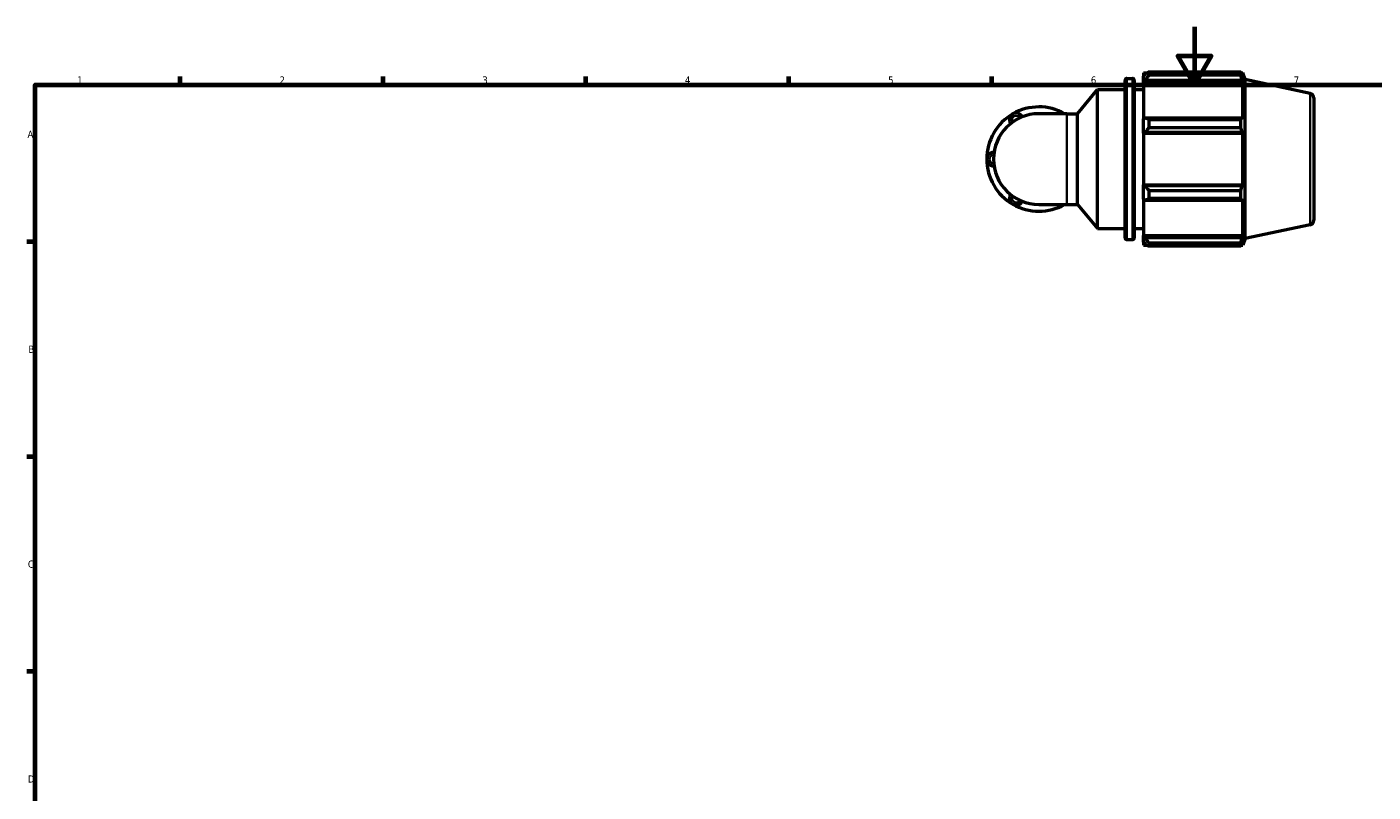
# Model space of a CAD drawing. Header units: millimetres. Extents: x 0 to 931, y 0 to 899.
# Tile 2 of 5: x 17 to 482, y 330 to 594. Entities that reach past the tile are written whole.
import ezdxf

# ---------------------------------------------------------------- set-up
doc = ezdxf.new("R2010")
doc.units = ezdxf.units.MM
for name, color, linetype, lineweight in [('Border (ISO)', 7, 'Continuous', 70), ('Visible (ISO)', 7, 'Continuous', 50), ('Visible Narrow (ISO)', 7, 'Continuous', 35)]:
    doc.layers.add(name, color=color, linetype=linetype, lineweight=lineweight)
doc.styles.add('Note Text (ISO)', font='tahoma.ttf')

# ---------------------------------------------------------------- blocks, each defined once
blk = doc.blocks.new('Borders Default Border')
at = {"layer": 'Border (ISO)'}
for p, q in [((70.08, 574), (70.08, 576.9)), ((140.17, 574), (140.17, 576.9)), ((210.25, 574), (210.25, 576.9)), ((280.33, 574), (280.33, 576.9)), ((350.42, 574), (350.42, 576.9)), ((20, 519.75), (17.1, 519.75)), ((20, 445.5), (17.1, 445.5)), ((20, 371.25), (17.1, 371.25))]:
    blk.add_line(p, q, dxfattribs=at)
at = {"layer": 'Border (ISO)', "flags": 128}
for points in [[(420.5, 594), (420.5, 574), (414.73, 584), (426.27, 584), (420.5, 574)], [(20, 20), (20, 574), (821, 574), (821, 20), (20, 20)]]:
    blk.add_lwpolyline(points, dxfattribs=at)
at = {"layer": 'Border (ISO)', "color": 232, "true_color": 0xca0064, "char_height": 2.5, "attachment_point": 7, "style": 'Note Text (ISO)'}
for s, insert in [('1', (34.48, 574.4)), ('2', (104.37, 574.4)), ('3', (174.43, 574.35)), ('4', (244.42, 574.4)), ('5', (314.64, 574.35)), ('6', (384.66, 574.35)), ('7', (454.77, 574.4)), ('A', (17.29, 555.62)), ('B', (17.59, 481.37)), ('C', (17.43, 407.08)), ('D', (17.43, 332.88))]:
    blk.add_mtext(s, dxfattribs=dict(at, insert=insert))

msp = doc.modelspace()

# ---------------------------------------------------------------- linework, layer by layer
at = {"layer": 'Visible (ISO)'}
for p, q in [((402.8201, 578.1006), (402.8201, 577.0284)), ((402.8201, 578.1006), (404.1824, 578.1006)), ((403.4601, 577.6388), (402.8201, 577.0284)), ((402.8201, 575.0219), (402.8201, 577.0284)), ((404.7401, 578.4503), (404.7401, 577.2932)), ((404.7401, 578.4503), (436.4912, 578.4503)), ((436.4912, 577.2932), (404.7401, 577.2932)), ((436.4912, 577.2932), (436.4912, 578.4503)), ((436.6724, 578.1006), (437.219, 578.1006)), ((437.219, 576.7232), (436.9071, 577.6388)), ((437.219, 576.7232), (437.219, 578.1006)), ((437.9701, 575.7888), (437.219, 578.1006)), ((380.0022, 564.0167), (386.9868, 572.3406)), ((386.9868, 524.3406), (386.9868, 572.3406)), ((386.9868, 572.3406), (396.4868, 572.3406)), ((396.4868, 521.1406), (396.4868, 575.5406)), ((397.1268, 576.1806), (399.0135, 576.1806)), ((399.6535, 575.5406), (399.6535, 521.1406)), ((399.6535, 572.3406), (402.8201, 572.3406)), ((402.8201, 575.0219), (403.4601, 575.5896)), ((402.8201, 574.7381), (402.8201, 575.0219)), ((402.8201, 574.7381), (402.8201, 562.23)), ((402.8201, 574.7381), (437.219, 574.7381)), ((403.4601, 575.5896), (436.9071, 575.5896)), ((436.9071, 575.5896), (437.219, 574.7381)), ((437.219, 562.0823), (437.219, 574.7381)), ((437.9701, 520.8924), (437.9701, 575.7888)), ((460.4528, 571.01), (437.9701, 575.7888)), ((461.7201, 569.445), (461.7201, 527.2363)), ((376.3669, 564.0167), (366.7201, 564.0167)), ((376.3669, 564.0167), (380.0022, 564.0167)), ((380.0022, 532.6646), (380.0022, 564.0167)), ((403.4601, 562.5255), (402.8201, 562.23)), ((402.8201, 557.3859), (402.8201, 562.23)), ((436.9071, 562.5255), (403.4601, 562.5255)), ((404.7401, 561.9696), (404.7401, 559.176)), ((404.7401, 561.9696), (436.4912, 561.9696)), ((436.4912, 559.176), (404.7401, 559.176)), ((436.4912, 559.176), (436.4912, 561.9696)), ((437.219, 562.0823), (436.9071, 562.5255)), ((402.8201, 557.3859), (403.4601, 557.5783)), ((402.8201, 557.2896), (402.8201, 557.3859)), ((402.8201, 557.2896), (402.8201, 539.3916)), ((402.8201, 557.2896), (437.219, 557.2896)), ((403.4601, 557.5783), (436.9071, 557.5783)), ((436.9071, 557.5783), (437.219, 557.2896)), ((437.219, 539.3916), (437.219, 557.2896)), ((402.8201, 539.2954), (402.8201, 539.3916)), ((402.8201, 539.3916), (437.219, 539.3916)), ((402.8201, 534.4512), (402.8201, 539.2954)), ((403.4601, 539.1029), (402.8201, 539.2954)), ((436.9071, 539.1029), (403.4601, 539.1029)), ((404.7401, 537.5052), (404.7401, 534.7116)), ((404.7401, 537.5052), (436.4912, 537.5052)), ((436.4912, 534.7116), (436.4912, 537.5052)), ((437.219, 539.3916), (436.9071, 539.1029)), ((366.7201, 532.6646), (376.3669, 532.6646)), ((376.3669, 532.6646), (380.0022, 532.6646)), ((380.0022, 532.6646), (386.9868, 524.3406)), ((402.8201, 534.4512), (403.4601, 534.1557)), ((402.8201, 534.4512), (402.8201, 521.9432)), ((403.4601, 534.1557), (436.9071, 534.1557)), ((436.4912, 534.7116), (404.7401, 534.7116)), ((436.9071, 534.1557), (437.219, 534.599)), ((437.219, 521.9432), (437.219, 534.599)), ((460.4528, 525.6712), (437.9701, 520.8924)), ((386.9868, 524.3406), (396.4868, 524.3406)), ((399.6535, 524.3406), (402.8201, 524.3406)), ((402.8201, 521.6593), (402.8201, 521.9432)), ((402.8201, 521.9432), (437.219, 521.9432)), ((402.8201, 519.6528), (402.8201, 521.6593)), ((403.4601, 521.0917), (402.8201, 521.6593)), ((436.9071, 521.0917), (403.4601, 521.0917)), ((437.219, 521.9432), (436.9071, 521.0917)), ((437.9701, 520.8924), (437.219, 518.5806)), ((397.1268, 520.5006), (399.0135, 520.5006)), ((402.8201, 519.6528), (403.4601, 519.0424)), ((402.8201, 519.6528), (402.8201, 518.5806)), ((402.8201, 518.5806), (404.1824, 518.5806)), ((404.7401, 519.3881), (404.7401, 518.2309)), ((404.7401, 519.3881), (436.4912, 519.3881)), ((436.4912, 518.2309), (404.7401, 518.2309)), ((436.4912, 518.2309), (436.4912, 519.3881)), ((436.6724, 518.5806), (437.219, 518.5806)), ((436.9071, 519.0424), (437.219, 519.958)), ((437.219, 518.5806), (437.219, 519.958))]:
    msp.add_line(p, q, dxfattribs=at)
for centre, radius, start, end in [((397.1268, 575.5406), 0.64, 90, 180), ((399.0135, 575.5406), 0.64, 0, 90), ((460.1201, 569.445), 1.6, 0, 78), ((366.7201, 548.3406), 18.0275, 120, 180), ((366.7201, 548.3406), 15.6761, 90, 270), ((358.8821, 561.9165), 2.3514, 25.698778, 214.301222), ((366.7201, 548.3406), 18.0275, 60.408154, 120), ((374.5582, 561.9165), 2.3514, 63.273563, 116.726437), ((351.0441, 548.3406), 2.3514, 85.698778, 274.301222), ((366.7201, 548.3406), 18.0275, 180, 240), ((358.8821, 534.7648), 2.3514, 145.698778, 334.301222), ((366.7201, 548.3406), 18.0275, 240, 299.591846), ((374.5582, 534.7648), 2.3514, 243.273563, 296.726437), ((460.1201, 527.2363), 1.6, 282, 0), ((397.1268, 521.1406), 0.64, 180, 270), ((399.0135, 521.1406), 0.64, 270, 0)]:
    msp.add_arc(centre, radius, start, end, dxfattribs=at)
for points, weights in [([(404.7401, 578.4503), (404.0745, 578.0363), (403.4601, 577.6388)], [1.01767564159, 1.01249767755, 1.00652373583]), ([(403.4601, 575.5896), (404.0745, 576.424), (404.7401, 577.2932)], [1.00652373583, 1.01249767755, 1.01767564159]), ([(436.4912, 578.4503), (436.7074, 578.0363), (436.9071, 577.6388)], [1, 1.00164221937, 1.00246812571]), ([(436.9071, 575.5896), (436.7074, 576.424), (436.4912, 577.2932)], [1.00246812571, 1.00164221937, 1]), ([(404.7401, 561.9696), (404.0745, 562.2533), (403.4601, 562.5255)], [1.01767564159, 1.01249767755, 1.00652373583]), ([(403.4601, 557.5783), (404.0745, 558.3609), (404.7401, 559.176)], [1.00652373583, 1.01249767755, 1.01767564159]), ([(436.4912, 561.9696), (436.7074, 562.2533), (436.9071, 562.5255)], [1, 1.00164221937, 1.00246812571]), ([(436.9071, 557.5783), (436.7074, 558.3609), (436.4912, 559.176)], [1.00246812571, 1.00164221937, 1]), ([(404.7401, 537.5052), (404.0745, 538.3204), (403.4601, 539.1029)], [1.01767564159, 1.01249767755, 1.00652373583]), ([(436.4912, 537.5052), (436.7074, 538.3204), (436.9071, 539.1029)], [1, 1.00164221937, 1.00246812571]), ([(403.4601, 534.1557), (404.0745, 534.428), (404.7401, 534.7116)], [1.00652373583, 1.01249767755, 1.01767564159]), ([(436.9071, 534.1557), (436.7074, 534.428), (436.4912, 534.7116)], [1.00246812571, 1.00164221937, 1]), ([(404.7401, 519.3881), (404.0745, 520.2572), (403.4601, 521.0917)], [1.01767564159, 1.01249767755, 1.00652373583]), ([(436.4912, 519.3881), (436.7074, 520.2572), (436.9071, 521.0917)], [1, 1.00164221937, 1.00246812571]), ([(403.4601, 519.0424), (404.0745, 518.645), (404.7401, 518.2309)], [1.00652373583, 1.01249767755, 1.01767564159]), ([(436.9071, 519.0424), (436.7074, 518.645), (436.4912, 518.2309)], [1.00246812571, 1.00164221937, 1])]:
    msp.add_rational_spline(points, weights, degree=2, dxfattribs=at)
at = {"layer": 'Visible Narrow (ISO)'}
for p, q in [((397.1268, 575.8379), (397.1268, 520.8434)), ((399.0135, 520.8434), (399.0135, 575.8379)), ((460.4528, 525.9503), (460.4528, 570.7309)), ((376.3669, 532.8576), (376.3669, 563.8237))]:
    msp.add_line(p, q, dxfattribs=at)
for centre, start, end in [((358.8821, 561.9165), 36.678737, 203.321263), ((351.0441, 548.3406), 96.678737, 263.321263), ((358.8821, 534.7648), 156.678737, 323.321263)]:
    msp.add_arc(centre, 1.4108, start, end, dxfattribs=at)

# ---------------------------------------------------------------- block references
msp.add_blockref('Borders Default Border', (0, 0))

doc.saveas('drawing.dxf')
